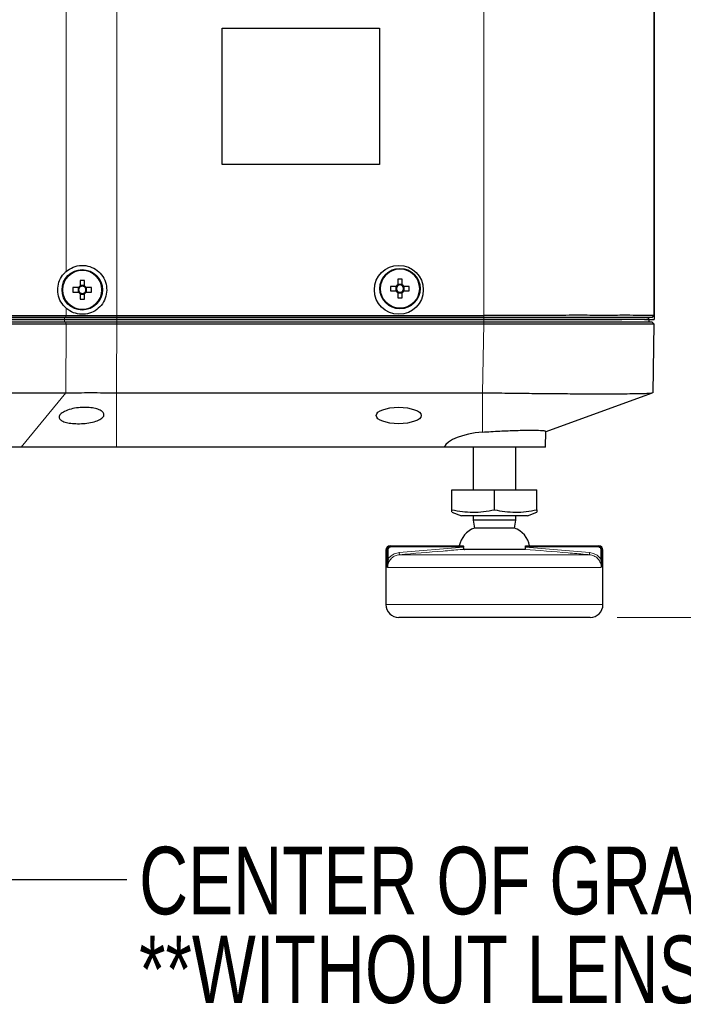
# Model space of a CAD drawing. Header units: millimetres. Extents: x 0 to 1118, y 0 to 864.
# Tile 69 of 117: x 592 to 623, y 403 to 449. Entities that reach past the tile are written whole.
import ezdxf

# ---------------------------------------------------------------- set-up
doc = ezdxf.new("R2010")
doc.units = ezdxf.units.MM
doc.styles.add('SLDTEXTSTYLE0', font='TXT', dxfattribs={"width": 0.75})
doc.dimstyles.new('SLDDIMSTYLE0', dxfattribs={"dimtxt": 3.175, "dimasz": 3.302, "dimexe": 0, "dimexo": 0.0625, "dimgap": 0.79375, "dimtad": 0, "dimtih": 1, "dimtoh": 1, "dimdec": 1, "dimlfac": 5, "dimrnd": 1e-09, "dimzin": 4, "dimdsep": 46, "dimtxsty": 'SLDTEXTSTYLE0', "dimsah": 1, "dimcen": 0.09, "dimadec": 0, "dimazin": 1, "dimtfac": 1, "dimtdec": 1, "dimtofl": 0, "dimtmove": 0, "dimatfit": 3, "dimfxl": 1, "dimfrac": 2, "dimtolj": 1, "dimtzin": 12, "dimarcsym": 0})
doc.dimstyles.new('SLDDIMSTYLE3', dxfattribs={"dimtxt": 0.18, "dimasz": 3.302, "dimexe": 0, "dimexo": 0.0625, "dimgap": 0, "dimtad": 0, "dimtih": 1, "dimtoh": 1, "dimdec": 0, "dimrnd": 1e-09, "dimzin": 0, "dimdsep": 46, "dimtxsty": 'Standard', "dimsah": 1, "dimcen": 0.09, "dimadec": 0, "dimazin": 0, "dimtfac": 3.302, "dimtdec": 0, "dimtofl": 0, "dimtmove": 0, "dimatfit": 3, "dimfxl": 1, "dimfrac": 2, "dimtolj": 1, "dimtzin": 0, "dimarcsym": 0})

# ---------------------------------------------------------------- blocks, each defined once
blk = doc.blocks.new('_D')
at = {"color": 7, "linetype": 'Continuous', "lineweight": 0}
for p, q in [((556.113, 499.94), (670.967, 499.94)), ((667.792, 499.94), (667.792, 469.142)), ((667.792, 468.497), (666.825, 468.497)), ((666.825, 468.497), (666.825, 463.457)), ((678.349, 468.497), (679.317, 468.497)), ((679.317, 468.497), (679.317, 463.457)), ((666.825, 463.457), (667.792, 463.457)), ((679.317, 463.457), (678.349, 463.457)), ((667.792, 420.94), (667.792, 462.812)), ((619.613, 420.94), (670.967, 420.94))]:
    blk.add_line(p, q, dxfattribs=at)
at = {"color": 7, "linetype": 'Continuous', "lineweight": 18}
for points in [[(667.792, 499.94), (667.284, 496.638), (668.3, 496.638)], [(667.792, 420.94), (668.3, 424.242), (667.284, 424.242)]]:
    blk.add_solid(points, dxfattribs=at)
at = {"color": 7, "linetype": 'Continuous', "lineweight": 18, "char_height": 3.175, "attachment_point": 1, "style": 'SLDTEXTSTYLE0'}
for s, insert in [('395.0', (655.301, 467.55)), ('15.55', (667.792, 467.55))]:
    blk.add_mtext(s, dxfattribs=dict(at, insert=insert))
blk = doc.blocks.new('_D_2')
at = {"color": 7, "linetype": 'Continuous', "lineweight": 0}
for p, q in [((559.947, 462.348), (640.967, 462.348)), ((637.792, 462.348), (637.792, 448.56)), ((638.965, 447.915), (637.998, 447.915)), ((637.998, 447.915), (637.998, 442.875)), ((647.176, 447.915), (648.144, 447.915)), ((648.144, 447.915), (648.144, 442.875)), ((637.998, 442.875), (638.965, 442.875)), ((648.144, 442.875), (647.176, 442.875)), ((637.792, 420.94), (637.792, 442.23)), ((619.613, 420.94), (640.967, 420.94))]:
    blk.add_line(p, q, dxfattribs=at)
at = {"color": 7, "linetype": 'Continuous', "lineweight": 18}
for points in [[(637.792, 462.348), (637.284, 459.046), (638.3, 459.046)], [(637.792, 420.94), (638.3, 424.242), (637.284, 424.242)]]:
    blk.add_solid(points, dxfattribs=at)
at = {"color": 7, "linetype": 'Continuous', "lineweight": 18, "char_height": 3.175, "attachment_point": 1, "style": 'SLDTEXTSTYLE0'}
for s, insert in [('207.0', (626.474, 446.967)), ('8.15', (638.965, 446.967))]:
    blk.add_mtext(s, dxfattribs=dict(at, insert=insert))
blk = doc.blocks.new('SW_NOTE_0_8')
at = {"color": 0, "linetype": 'Continuous', "lineweight": 0, "char_height": 3.175, "attachment_point": 1, "style": 'SLDTEXTSTYLE0'}
for s, insert in [('CENTER OF GRAVITY', (0.575, 1.544)), ('**WITHOUT LENS**', (0.575, -2.631))]:
    blk.add_mtext(s, dxfattribs=dict(at, insert=insert))

msp = doc.modelspace()

# ---------------------------------------------------------------- linework, layer by layer
at = {"color": 7, "linetype": 'Continuous', "lineweight": 18}
for p, q in [((593.7077, 493.7395), (593.7077, 437.2014)), ((596.0938, 493.7395), (596.0938, 435.1395)), ((613.3444, 493.7395), (613.3444, 435.1395)), ((593.6779, 435.0395), (593.7077, 435.1395)), ((593.7077, 435.4776), (593.7077, 435.1395)), ((596.0938, 435.0395), (596.0938, 435.1395)), ((613.3444, 435.0395), (613.3444, 435.1395)), ((593.6332, 434.9395), (593.6332, 435.0395)), ((593.6332, 434.9395), (593.6337, 434.8395)), ((593.6779, 434.8395), (593.7067, 434.7429)), ((593.6978, 431.5036), (593.7072, 434.7429)), ((596.0938, 434.9395), (596.0938, 435.0395)), ((596.0938, 434.9395), (596.0938, 434.8395)), ((596.0938, 434.8395), (596.0938, 434.7429)), ((613.2844, 431.5036), (613.341, 434.7429)), ((613.3444, 434.9395), (613.3444, 435.0395)), ((613.3444, 434.9395), (613.3444, 434.8395)), ((613.3444, 434.8395), (613.3444, 434.7429)), ((591.5956, 428.9395), (593.6978, 431.5036)), ((596.0847, 428.9395), (596.0847, 431.5036)), ((613.2844, 429.6498), (613.2844, 431.5036)), ((608.8011, 424.1005), (608.7432, 424.1005)), ((608.8011, 423.6773), (608.8011, 424.1005)), ((608.8406, 424.1005), (608.8011, 424.1005)), ((608.8406, 424.1005), (608.8406, 423.6773)), ((609.0025, 424.2605), (609.0025, 424.3005)), ((612.3867, 424.2605), (609.0025, 424.2605)), ((609.3719, 423.987), (612.3826, 424.236)), ((618.6839, 424.2605), (615.2997, 424.2605)), ((615.3038, 424.236), (618.3145, 423.987)), ((618.6839, 424.3005), (618.6839, 424.2605)), ((618.8458, 423.6773), (618.8458, 424.1005)), ((618.8853, 424.1005), (618.8458, 424.1005)), ((618.8853, 424.1005), (618.8853, 423.6773)), ((618.9432, 424.1005), (618.8853, 424.1005)), ((608.8406, 423.6773), (608.8011, 423.6773)), ((609.3804, 423.8874), (609.3719, 423.987)), ((609.3804, 423.8874), (618.306, 423.8874)), ((618.3145, 423.987), (618.306, 423.8874)), ((618.8853, 423.6773), (618.8458, 423.6773)), ((618.8662, 423.2897), (608.8202, 423.2897)), ((608.7432, 421.5395), (613.8432, 421.5395)), ((613.8432, 421.5395), (618.9432, 421.5395))]:
    msp.add_line(p, q, dxfattribs=at)
at = {"color": 7, "linetype": 'Continuous', "lineweight": 25}
for p, q in [((621.3416, 493.7395), (621.3416, 435.1396)), ((621.3432, 493.7395), (621.3432, 435.1395)), ((601.0444, 448.6395), (608.4444, 448.6395)), ((601.0444, 442.2395), (601.0444, 448.6395)), ((608.4444, 448.6395), (608.4444, 442.2395)), ((608.4444, 442.2395), (601.0444, 442.2395)), ((594.3661, 436.7773), (594.3661, 436.5197)), ((594.5721, 436.5363), (594.3661, 436.5363)), ((594.5721, 436.5197), (594.5721, 436.7773)), ((609.2999, 436.8357), (609.2999, 436.5781)), ((609.5059, 436.5947), (609.2999, 436.5947)), ((609.5059, 436.5781), (609.5059, 436.8357)), ((594.2889, 436.4425), (594.0313, 436.4425)), ((594.0313, 436.2365), (594.2889, 436.2365)), ((594.2723, 436.4425), (594.2723, 436.2365)), ((594.3661, 436.1593), (594.3661, 435.9017)), ((594.3661, 436.1427), (594.5721, 436.1427)), ((594.5721, 435.9017), (594.5721, 436.1593)), ((594.9069, 436.4425), (594.6493, 436.4425)), ((594.6493, 436.2365), (594.9069, 436.2365)), ((594.6659, 436.2365), (594.6659, 436.4425)), ((609.2227, 436.5009), (608.965, 436.5009)), ((608.965, 436.2949), (609.2227, 436.2949)), ((609.2061, 436.5009), (609.2061, 436.2949)), ((609.2999, 436.2177), (609.2999, 435.9601)), ((609.2999, 436.2011), (609.5059, 436.2011)), ((609.5059, 435.9601), (609.5059, 436.2177)), ((609.8407, 436.5009), (609.5831, 436.5009)), ((609.5831, 436.2949), (609.8407, 436.2949)), ((609.5997, 436.2949), (609.5997, 436.5009)), ((545.9787, 435.1395), (593.7077, 435.1395)), ((593.7077, 435.1395), (596.0938, 435.1395)), ((596.0938, 435.1395), (613.3444, 435.1395)), ((621.2416, 435.0395), (621.3416, 435.1396)), ((621.2432, 435.0395), (621.3432, 435.1395)), ((621.3432, 435.1395), (621.3432, 434.9447)), ((545.9797, 434.7429), (593.7067, 434.7429)), ((593.6779, 435.0395), (546.0085, 435.0395)), ((546.0085, 434.8395), (593.6779, 434.8395)), ((546.0532, 434.9395), (593.6332, 434.9395)), ((593.6332, 434.9395), (546.0532, 434.9395)), ((593.6332, 434.9395), (596.0938, 434.9395)), ((596.0938, 434.9395), (593.6332, 434.9395)), ((596.0938, 435.0395), (593.6779, 435.0395)), ((593.6779, 434.8395), (596.0938, 434.8395)), ((593.7067, 434.7429), (593.7072, 434.7429)), ((596.0933, 434.7429), (596.0938, 434.7429)), ((613.3444, 435.0395), (596.0938, 435.0395)), ((596.0938, 434.9395), (613.3444, 434.9395)), ((613.3444, 434.9395), (596.0938, 434.9395)), ((596.0938, 434.8395), (613.3444, 434.8395)), ((596.0938, 434.7429), (613.341, 434.7429)), ((620.6632, 434.9447), (620.6632, 434.9395)), ((620.6868, 434.9447), (620.6868, 434.9395)), ((621.0917, 434.9473), (620.9432, 434.9447)), ((621.0917, 434.9395), (621.0917, 435.0395)), ((621.093, 434.9395), (621.093, 435.0395)), ((621.0932, 434.9474), (621.093, 434.9474)), ((621.093, 434.9447), (621.093, 434.9395)), ((621.0932, 434.9474), (621.0932, 435.0395)), ((621.0932, 434.9395), (621.0949, 434.8395)), ((621.1278, 434.9447), (621.3432, 434.9447)), ((621.2925, 435.0888), (621.2432, 435.0378)), ((621.2432, 434.8395), (621.3398, 434.7429)), ((621.3398, 434.7429), (621.2832, 431.5036)), ((545.9886, 431.5036), (593.6978, 431.5036)), ((596.0847, 431.5036), (613.2844, 431.5036)), ((616.2286, 429.6633), (621.2767, 431.4987)), ((616.2432, 428.9395), (616.2562, 429.6862)), ((591.5956, 428.9395), (591.0012, 428.9395)), ((611.476, 428.9395), (596.0847, 428.9395)), ((616.2432, 428.9395), (611.476, 428.9395)), ((612.8432, 428.9395), (612.8432, 426.9395)), ((614.8432, 426.9395), (614.8432, 428.9395)), ((611.8432, 425.9973), (611.8432, 426.9395)), ((611.8432, 426.9395), (613.8432, 426.9395)), ((613.8432, 425.9973), (613.8432, 426.9395)), ((613.8432, 426.9395), (615.8432, 426.9395)), ((615.8432, 425.9973), (615.8432, 426.9395)), ((611.8432, 425.8847), (612.2971, 425.7195)), ((615.3893, 425.7195), (615.8432, 425.8847)), ((613.8432, 425.7195), (612.2971, 425.7195)), ((612.8432, 425.7195), (612.8432, 425.508)), ((612.8432, 425.508), (612.9045, 425.14)), ((613.8432, 425.508), (612.8432, 425.508)), ((615.3893, 425.7195), (613.8432, 425.7195)), ((614.8432, 425.508), (613.8432, 425.508)), ((614.7819, 425.14), (614.8432, 425.508)), ((614.8432, 425.508), (614.8432, 425.7195)), ((613.8432, 425.14), (612.9045, 425.14)), ((614.7819, 425.14), (613.8432, 425.14)), ((608.7432, 424.1005), (608.7432, 421.5395)), ((608.9432, 424.3005), (609.0025, 424.3005)), ((609.0025, 424.3005), (612.3735, 424.3005)), ((615.2582, 424.1392), (612.4282, 424.1392)), ((615.3129, 424.3005), (618.6839, 424.3005)), ((618.6839, 424.3005), (618.7432, 424.3005)), ((618.9432, 421.5395), (618.9432, 424.1005)), ((613.8432, 420.9395), (609.3432, 420.9395)), ((618.3432, 420.9395), (613.8432, 420.9395))]:
    msp.add_line(p, q, dxfattribs=at)
at = {"color": 7, "linetype": 'Continuous', "lineweight": 18, "flags": 128}
msp.add_lwpolyline([(596.0933, 434.7429), (596.0858, 431.9361), (596.0847, 431.5036)], dxfattribs=at)
at = {"color": 7, "linetype": 'Continuous', "lineweight": 25}
for centre, radius in [((609.3508, 436.3395), 1.15), ((594.4691, 436.3395), 0.95), ((609.4029, 436.3979), 0.95)]:
    msp.add_circle(centre, radius, dxfattribs=at)
at = {"color": 7, "linetype": 'Continuous', "lineweight": 18}
for centre in [(594.4691, 436.3395), (609.4029, 436.3979)]:
    msp.add_circle(centre, 0.9113, dxfattribs=at)
at = {"color": 7, "linetype": 'Continuous', "lineweight": 25}
for centre, radius, start, end in [((594.4691, 436.3395), 0.2076, 119.74942, 150.25058), ((594.4691, 433.2573), 3.5216, 88.32395, 91.67605), ((594.4691, 436.3395), 0.1702, 52.7589, 127.2411), ((594.4691, 436.3395), 0.2076, 29.74942, 60.25058), ((609.4029, 436.3979), 0.2076, 119.74942, 150.25058), ((609.4029, 436.3979), 0.1702, 127.2411, 142.7589), ((609.4029, 433.3157), 3.5216, 88.32395, 91.67605), ((609.4029, 436.3979), 0.1702, 52.7589, 127.2411), ((609.4029, 436.3979), 0.2076, 29.74942, 60.25058), ((609.4029, 436.3979), 0.1702, 37.2411, 52.7589), ((597.5513, 436.3395), 3.5216, 178.32395, 181.67605), ((594.4691, 436.3395), 0.2076, 209.74942, 240.25058), ((594.4691, 436.3395), 0.1702, 142.7589, 217.2411), ((594.4691, 436.3395), 0.1702, 127.2411, 142.7589), ((594.4691, 436.3395), 0.1702, 217.2411, 232.7589), ((594.4691, 436.3395), 0.1702, 232.7589, 307.2411), ((594.4691, 436.3395), 0.1702, 37.2411, 52.7589), ((594.4691, 436.3395), 0.2076, 299.74942, 330.25058), ((594.4691, 436.3395), 0.1702, 307.2411, 322.7589), ((594.4691, 436.3395), 0.1702, 322.7589, 37.2411), ((591.3869, 436.3395), 3.5216, 358.32395, 1.67605), ((612.4851, 436.3979), 3.5216, 178.32395, 181.67605), ((609.4029, 436.3979), 0.2076, 209.74942, 240.25058), ((609.4029, 436.3979), 0.1702, 142.7589, 217.2411), ((609.4029, 436.3979), 0.1702, 217.2411, 232.7589), ((609.4029, 436.3979), 0.1702, 232.7589, 307.2411), ((609.4029, 436.3979), 0.2076, 299.74942, 330.25058), ((609.4029, 436.3979), 0.1702, 307.2411, 322.7589), ((609.4029, 436.3979), 0.1702, 322.7589, 37.2411), ((606.3207, 436.3979), 3.5216, 358.32395, 1.67605), ((594.4691, 439.4217), 3.5216, 268.32395, 271.67605), ((609.4029, 439.4801), 3.5216, 268.32395, 271.67605), ((613.2945, 424.0824), 1.1272, 110.24246, 168.84526), ((614.3919, 424.0824), 1.1272, 11.15474, 69.75754), ((608.9432, 424.1005), 0.2, 90, 180), ((618.7432, 424.1005), 0.2, 0, 90), ((609.3432, 421.5395), 0.6, 180, 270), ((618.3432, 421.5395), 0.6, 270, 0)]:
    msp.add_arc(centre, radius, start, end, dxfattribs=at)
for centre, major_axis, ratio, start_param, end_param in [((613.4758, 442.6069), (7.4444, 3.0077), 0.9760362, 4.3199183, 4.3203472), ((613.8432, 428.8012), (2.3975, 0), 0.3639776, 1.8060134, 2.9824129)]:
    msp.add_ellipse(centre, major_axis=major_axis, ratio=ratio, start_param=start_param, end_param=end_param, dxfattribs=at)
msp.add_ellipse((609.3432, 430.431), major_axis=(1.0568, 0), ratio=0.3639776, dxfattribs=at)
for points, knots in [([(593.7077, 437.2014), (593.8162, 437.2793), (594.0331, 437.435), (594.434, 437.5111), (594.8326, 437.4551), (595.1863, 437.2668), (595.4531, 436.976), (595.608, 436.6155), (595.6353, 436.2242), (595.5318, 435.8456), (595.3093, 435.5227), (594.9942, 435.2923), (594.6223, 435.178), (594.2342, 435.1925), (593.9214, 435.3091), (593.7637, 435.4335), (593.7077, 435.4776)], [0, 0, 0, 0, 0.07679583, 0.15359943, 0.22979776, 0.30384536, 0.37643272, 0.44868594, 0.52106265, 0.59352783, 0.66596105, 0.73825529, 0.81057164, 0.88372544, 0.95877322, 1, 1, 1, 1]), ([(593.7077, 435.4776), (593.6204, 435.5711), (593.4452, 435.7584), (593.3171, 436.1317), (593.3118, 436.5165), (593.4296, 436.8758), (593.5889, 437.0929), (593.6932, 437.1881), (593.7077, 437.2014)], [0, 0, 0, 0, 0.1983677, 0.397785, 0.5894519, 0.7780778, 0.9689604, 1, 1, 1, 1]), ([(621.3416, 435.1396), (621.3273, 435.1399), (621.2904, 435.1407), (621.0407, 435.1397), (620.556, 435.1399), (619.8625, 435.142), (618.9854, 435.1382), (617.9393, 435.1423), (616.7729, 435.1394), (615.4982, 435.1401), (614.3429, 435.1404), (613.6158, 435.1398), (613.3444, 435.1395)], [0, 0, 0, 0, 0.06745193, 0.17466487, 0.28185793, 0.38904104, 0.4993322, 0.60652127, 0.71681868, 0.82400922, 0.93430705, 1, 1, 1, 1]), ([(593.7072, 434.7429), (594.0934, 434.743), (594.8748, 434.743), (595.684, 434.743), (596.0933, 434.7429)], [0, 0, 0, 0, 0.4942435, 1, 1, 1, 1]), ([(621.2416, 435.0395), (621.2123, 435.0395), (621.1522, 435.0395), (620.7848, 435.0395), (620.1863, 435.0395), (619.3537, 435.0395), (618.3213, 435.0395), (617.1464, 435.0395), (615.8934, 435.0395), (614.6155, 435.0395), (613.7608, 435.0395), (613.3444, 435.0395)], [0, 0, 0, 0, 0.1047434, 0.214825, 0.329298, 0.4463592, 0.5641474, 0.6788023, 0.7905693, 0.8979525, 1, 1, 1, 1]), ([(613.3444, 434.9395), (613.6947, 434.9395), (614.4114, 434.9395), (615.4882, 434.9395), (616.5602, 434.9395), (617.5886, 434.9395), (618.5309, 434.9395), (619.3035, 434.9395), (619.6739, 434.9395), (619.8306, 434.9395)], [0, 0, 0, 0, 0.1359351, 0.2781997, 0.4257957, 0.5776746, 0.7318065, 0.8865405, 1, 1, 1, 1]), ([(620.9086, 434.9395), (620.8222, 434.9395), (620.6292, 434.9395), (620.0503, 434.9395), (619.2397, 434.9395), (618.2251, 434.9395), (617.0733, 434.9395), (615.8442, 434.9395), (614.591, 434.9395), (613.7528, 434.9395), (613.3444, 434.9395)], [0, 0, 0, 0, 0.1058258, 0.2362096, 0.3695317, 0.5036376, 0.6342442, 0.7614919, 0.8837924, 1, 1, 1, 1]), ([(613.3444, 434.8395), (613.7015, 434.8395), (614.4321, 434.8395), (615.5297, 434.8395), (616.6228, 434.8395), (617.6696, 434.8395), (618.6357, 434.8395), (619.5266, 434.8395), (620.2852, 434.8395), (620.8471, 434.8395), (621.1816, 434.8395), (621.223, 434.8395), (621.2432, 434.8395)], [0, 0, 0, 0, 0.0863691, 0.1767513, 0.2705399, 0.3670086, 0.4649392, 0.5632713, 0.6781512, 0.7901821, 0.8977925, 1, 1, 1, 1]), ([(613.3444, 434.7429), (613.6288, 434.7428), (614.3563, 434.7426), (615.5236, 434.7431), (616.7858, 434.7441), (617.9613, 434.7416), (618.9956, 434.7456), (619.8692, 434.7418), (620.5553, 434.7438), (621.0434, 434.7435), (621.3011, 434.7424), (621.3285, 434.7428), (621.3398, 434.7429)], [0, 0, 0, 0, 0.0679943, 0.1739185, 0.2829152, 0.3888397, 0.497837, 0.603732, 0.7096265, 0.8154745, 0.9243896, 1, 1, 1, 1]), ([(620.8987, 434.9395), (620.9325, 434.9395), (621.0745, 434.9395), (621.0851, 434.9395), (621.0932, 434.9395)], [0, 0, 0, 0, 0.2381876, 1, 1, 1, 1]), ([(613.2844, 431.5036), (613.6334, 431.4984), (614.3313, 431.4881), (615.3603, 431.4755), (616.3537, 431.4652), (617.2947, 431.4578), (618.167, 431.4533), (618.9559, 431.4518), (619.6478, 431.4533), (620.2305, 431.4578), (620.6957, 431.4652), (621.0291, 431.4755), (621.2265, 431.4867), (621.2517, 431.4954), (621.2621, 431.499)], [0, 0, 0, 0, 0.08552721, 0.17105427, 0.25658121, 0.34210802, 0.42763473, 0.51316133, 0.59868785, 0.68421429, 0.76974066, 0.85526698, 0.94079324, 1, 1, 1, 1]), ([(593.3762, 430.3572), (593.3902, 430.4029), (593.4181, 430.4943), (593.6238, 430.6285), (593.922, 430.7375), (594.2789, 430.8045), (594.6365, 430.8221), (594.958, 430.7944), (595.2232, 430.7283), (595.4141, 430.6296), (595.5068, 430.506), (595.4774, 430.3706), (595.3169, 430.2411), (595.0439, 430.136), (594.7018, 430.0678), (594.3409, 430.0404), (594.0019, 430.0521), (593.7125, 430.0991), (593.4975, 430.1782), (593.3894, 430.2691), (593.3798, 430.333), (593.3762, 430.3572)], [0, 0, 0, 0, 0.0586795, 0.1173727, 0.1753045, 0.2300766, 0.2809862, 0.329569, 0.3783863, 0.4296147, 0.4842953, 0.5419624, 0.6007538, 0.6583075, 0.7130334, 0.764797, 0.8146496, 0.8641428, 0.9147881, 0.9677328, 1, 1, 1, 1]), ([(613.2844, 429.6498), (613.4156, 429.6592), (613.6818, 429.6782), (614.0886, 429.7009), (614.4912, 429.7191), (614.8722, 429.7323), (615.2271, 429.7404), (615.6455, 429.7442), (616.0451, 429.7359), (616.2455, 429.713), (616.2478, 429.692), (616.2484, 429.6863)], [0, 0, 0, 0, 0.092145, 0.1869569, 0.2791039, 0.3739326, 0.46591, 0.560563, 0.7462507, 0.9319296, 1, 1, 1, 1]), ([(596.0847, 428.9395), (595.5775, 428.9395), (594.5657, 428.9395), (593.0591, 428.9395), (592.0843, 428.9395), (591.5956, 428.9395)], [0, 0, 0, 0, 0.33389966, 0.66610034, 1, 1, 1, 1]), ([(611.8432, 425.9973), (612.1706, 425.9417), (612.8371, 425.8284), (613.5039, 425.9404), (613.8432, 425.9973)], [0, 0, 0, 0, 0.4912125, 1, 1, 1, 1]), ([(611.8432, 425.8956), (611.8432, 425.903), (611.8432, 425.9129), (611.8432, 425.9803), (611.8432, 425.9973)], [0, 0, 0, 0, 0.74699499, 1, 1, 1, 1]), ([(613.8432, 425.9973), (614.1706, 425.9417), (614.8371, 425.8284), (615.5039, 425.9404), (615.8432, 425.9973)], [0, 0, 0, 0, 0.4912125, 1, 1, 1, 1]), ([(615.8432, 425.9973), (615.8432, 425.9803), (615.8432, 425.913), (615.8432, 425.9019), (615.8432, 425.8935)], [0, 0, 0, 0, 0.2529942, 1, 1, 1, 1]), ([(608.8011, 424.1005), (608.8032, 424.1228), (608.8076, 424.1673), (608.8417, 424.2268), (608.892, 424.2721), (608.9488, 424.2968), (608.9869, 424.2994), (609.0025, 424.3005)], [0, 0, 0, 0, 0.2120171, 0.4238224, 0.6363994, 0.8510024, 1, 1, 1, 1]), ([(612.3735, 424.3005), (612.3758, 424.3), (612.3805, 424.2991), (612.3856, 424.2914), (612.3881, 424.2804), (612.3881, 424.2695), (612.3871, 424.2629), (612.3867, 424.2605)], [0, 0, 0, 0, 0.2396153, 0.4802074, 0.6951355, 0.885144, 1, 1, 1, 1]), ([(612.3826, 424.236), (612.3816, 424.2266), (612.3796, 424.2078), (612.3834, 424.1819), (612.3918, 424.1608), (612.4048, 424.1457), (612.4178, 424.1397), (612.4261, 424.1393), (612.4282, 424.1392)], [0, 0, 0, 0, 0.17459048, 0.34937245, 0.52212279, 0.70901875, 0.92426191, 1, 1, 1, 1]), ([(612.3867, 424.2605), (612.3863, 424.2583), (612.3848, 424.2501), (612.3835, 424.2419), (612.3826, 424.236)], [0, 0, 0, 0, 0.2730851, 1, 1, 1, 1]), ([(615.2582, 424.1392), (615.2655, 424.1404), (615.2789, 424.1426), (615.2948, 424.1604), (615.3042, 424.1856), (615.3066, 424.2128), (615.3046, 424.2294), (615.3038, 424.236)], [0, 0, 0, 0, 0.257348, 0.4730129, 0.6899177, 0.8763523, 1, 1, 1, 1]), ([(615.2997, 424.2605), (615.2991, 424.2644), (615.298, 424.2724), (615.2988, 424.2834), (615.3014, 424.2922), (615.3057, 424.2983), (615.3099, 424.3004), (615.3125, 424.3005), (615.3129, 424.3005)], [0, 0, 0, 0, 0.1832683, 0.3666746, 0.5486573, 0.741312, 0.9551222, 1, 1, 1, 1]), ([(615.3038, 424.236), (615.3026, 424.2434), (615.3013, 424.2516), (615.2998, 424.2597), (615.2997, 424.2605)], [0, 0, 0, 0, 0.9045957, 1, 1, 1, 1]), ([(618.6839, 424.3005), (618.7068, 424.2982), (618.7525, 424.2937), (618.8133, 424.2586), (618.8588, 424.207), (618.8822, 424.1509), (618.8845, 424.1145), (618.8853, 424.1005)], [0, 0, 0, 0, 0.2174805, 0.4352203, 0.6519695, 0.8665274, 1, 1, 1, 1]), ([(608.8202, 423.2897), (608.8201, 423.2903), (608.8145, 423.3553), (608.8047, 423.4789), (608.8022, 423.614), (608.8011, 423.6773)], [0, 0, 0, 0, 0.0051898, 0.533683, 1, 1, 1, 1]), ([(608.8406, 423.6773), (608.8331, 423.6174), (608.8168, 423.4865), (608.8162, 423.3592), (608.8201, 423.2904), (608.8202, 423.2897)], [0, 0, 0, 0, 0.4549598, 0.9944898, 1, 1, 1, 1])]:
    msp.add_open_spline(points, degree=3, knots=knots, dxfattribs=at)
msp.add_open_spline([(593.6978, 431.5036), (594.0887, 431.5044), (594.8705, 431.506), (595.6799, 431.5044), (596.0847, 431.5036)], degree=3, dxfattribs=at)
at = {"color": 7, "linetype": 'Continuous', "lineweight": 18}
for points, knots in [([(609.0025, 424.2605), (608.9899, 424.2596), (608.9593, 424.2575), (608.9137, 424.2378), (608.8733, 424.2016), (608.8459, 424.154), (608.8424, 424.1183), (608.8406, 424.1005)], [0, 0, 0, 0, 0.1493171, 0.3642344, 0.5768457, 0.7884046, 1, 1, 1, 1]), ([(612.4282, 424.1392), (612.3618, 424.1342), (612.0294, 424.1093), (611.0133, 424.0271), (610.064, 423.9459), (609.3804, 423.8874)], [0, 0, 0, 0, 0.0653976, 0.3269889, 1, 1, 1, 1]), ([(618.306, 423.8874), (618.2396, 423.8931), (617.9074, 423.9216), (616.8918, 424.0087), (615.9421, 424.0846), (615.2582, 424.1392)], [0, 0, 0, 0, 0.0653977, 0.3269883, 1, 1, 1, 1]), ([(618.8458, 424.1005), (618.8451, 424.1117), (618.8432, 424.1408), (618.8245, 424.1857), (618.7879, 424.227), (618.739, 424.2551), (618.7023, 424.2587), (618.6839, 424.2605)], [0, 0, 0, 0, 0.1331975, 0.3474226, 0.5641, 0.7820726, 1, 1, 1, 1]), ([(609.3804, 423.8874), (609.3114, 423.8748), (609.1736, 423.8495), (608.998, 423.7283), (608.8737, 423.5618), (608.8245, 423.4053), (608.8211, 423.3139), (608.8202, 423.2897)], [0, 0, 0, 0, 0.2327174, 0.4650448, 0.6940661, 0.9190041, 1, 1, 1, 1]), ([(608.8406, 423.6773), (608.8712, 423.7167), (608.9512, 423.8199), (609.1324, 423.9424), (609.2921, 423.9722), (609.3719, 423.987)], [0, 0, 0, 0, 0.2359453, 0.6180621, 1, 1, 1, 1]), ([(618.8662, 423.2897), (618.8653, 423.3142), (618.8618, 423.4048), (618.8137, 423.5587), (618.694, 423.722), (618.5202, 423.8468), (618.3797, 423.8735), (618.306, 423.8874)], [0, 0, 0, 0, 0.0819176, 0.3035241, 0.5260786, 0.7514948, 1, 1, 1, 1]), ([(618.3145, 423.987), (618.3998, 423.9706), (618.5626, 423.9393), (618.741, 423.8134), (618.8173, 423.7143), (618.8458, 423.6773)], [0, 0, 0, 0, 0.4079389, 0.7787911, 1, 1, 1, 1]), ([(618.8662, 423.2897), (618.8663, 423.2904), (618.8702, 423.3592), (618.8696, 423.4865), (618.8533, 423.6174), (618.8458, 423.6773)], [0, 0, 0, 0, 0.0055102, 0.5450402, 1, 1, 1, 1]), ([(618.8853, 423.6773), (618.8842, 423.614), (618.8817, 423.4789), (618.8719, 423.3553), (618.8663, 423.2903), (618.8662, 423.2897)], [0, 0, 0, 0, 0.466317, 0.9948102, 1, 1, 1, 1])]:
    msp.add_open_spline(points, degree=3, knots=knots, dxfattribs=at)

# ---------------------------------------------------------------- block references
at = {"color": 7, "linetype": 'Continuous', "lineweight": 0}
msp.add_blockref('SW_NOTE_0_8', (596.5682, 408.6123), dxfattribs=at)

# ---------------------------------------------------------------- dimensions: what is measured, and where the dimension line sits
at = {"color": 7, "linetype": 'Continuous', "lineweight": 18}
for base, p1, picture, middle in [((667.7924, 420.9395), (554.8425, 499.9395), '_D', (667.7924, 465.9773)), ((637.7924, 420.9395), (558.6767, 462.3475), '_D_2', (637.7924, 445.3947))]:
    dim = msp.add_linear_dim(base=base, p1=p1, p2=(618.3432, 420.9395), angle=90, dimstyle='SLDDIMSTYLE0', dxfattribs=at)
    dim.commit()
    dim.dimension.update_dxf_attribs({"geometry": picture, "text_midpoint": middle, "dimtype": 160})

# ---------------------------------------------------------------- leaders
at = {"color": 7, "linetype": 'Continuous', "lineweight": 0}
msp.add_leader([(558.3804, 461.1643), (590.2182, 408.6123), (596.5682, 408.6123)], dimstyle='SLDDIMSTYLE3', dxfattribs=at)

doc.saveas('drawing.dxf')
